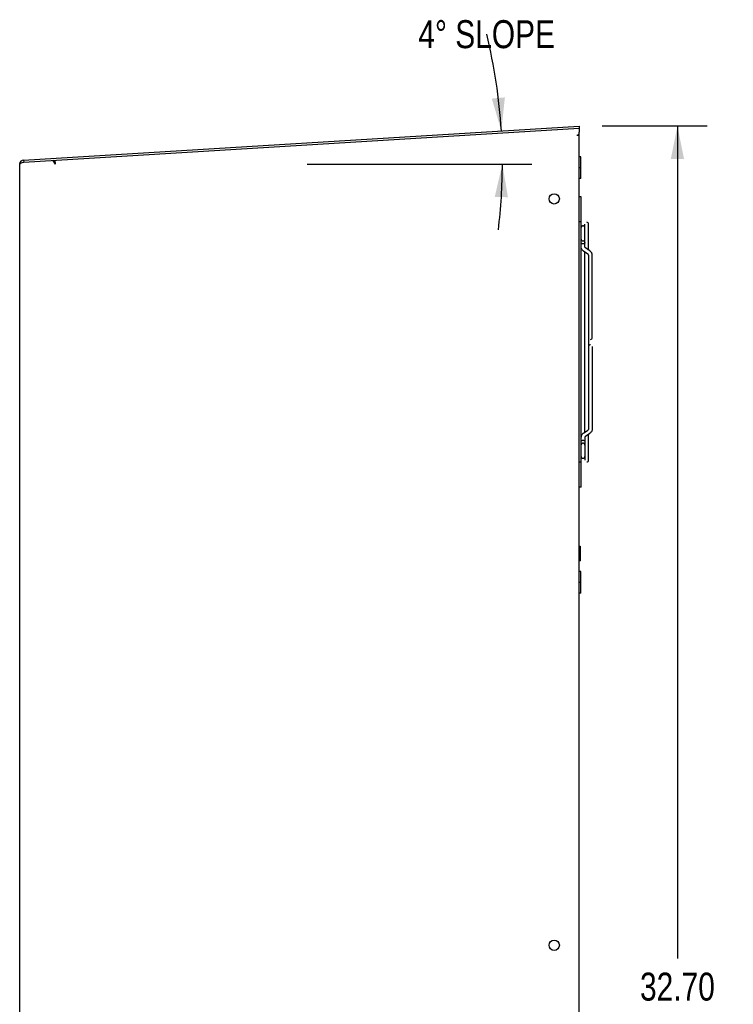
# Model space of a CAD drawing. Header units: inches. Extents: x 0 to 106, y 0 to 69.
# Tile 4 of 6: x 43 to 56, y 34 to 52. Entities that reach past the tile are written whole.
import ezdxf

# ---------------------------------------------------------------- set-up
doc = ezdxf.new("R2010")
doc.units = ezdxf.units.IN
doc.header["$LTSCALE"] = 5.84375
doc.header["$MEASUREMENT"] = 0
doc.layers.get('0').update_dxf_attribs({"linetype": 'CONTINUOUS'})
doc.styles.get("Standard").update_dxf_attribs({"font": 'txt', "width": 0.8})
doc.dimstyles.new('DIMSTYLE_1', dxfattribs={"dimtxt": 0.53125, "dimasz": 0.625, "dimexe": 0.09, "dimexo": 0.07, "dimgap": 0.0425, "dimtad": 0, "dimtih": 1, "dimtoh": 1, "dimdec": 1, "dimzin": 4, "dimdsep": 46, "dimtxsty": 'Standard', "dimblk": '_FILLED', "dimblk1": '_FILLED', "dimblk2": '_FILLED', "dimcen": 0.09, "dimadec": 0, "dimazin": 0, "dimtfac": 1, "dimtdec": 1, "dimtofl": 0, "dimtmove": 0, "dimatfit": 3, "dimldrblk": '_FILLED', "dimfxl": 0, "dimtolj": 1, "dimtzin": 4, "dimarcsym": 0})
doc.dimstyles.new('DIMSTYLE_4', dxfattribs={"dimtxt": 0.53125, "dimasz": 0.625, "dimexe": 0.09, "dimexo": 0.07, "dimgap": 0.09, "dimtad": 0, "dimtih": 1, "dimtoh": 1, "dimdec": 0, "dimzin": 4, "dimdsep": 46, "dimtxsty": 'Standard', "dimblk": '_FILLED', "dimblk1": '_FILLED', "dimblk2": '_FILLED', "dimcen": 0.09, "dimadec": 0, "dimazin": 0, "dimtfac": 1, "dimtdec": 0, "dimtofl": 0, "dimtmove": 0, "dimatfit": 3, "dimldrblk": '_FILLED', "dimfxl": 0, "dimtolj": 1, "dimtzin": 4, "dimarcsym": 0})

# ---------------------------------------------------------------- blocks, each defined once
blk = doc.blocks.new('_FILLED')
at = {"color": 0, "linetype": 'ByBlock'}
blk.add_solid([(0, 0), (-1, 0.2), (-1, -0.2)], dxfattribs=at)
blk = doc.blocks.new('*D1')
at = {"color": 2, "linetype": 'Continuous'}
for p, q in [((53.605, 50.481), (53.974, 50.481)), ((53.974, 50.481), (55.599, 50.481)), ((55.037, 50.481), (55.037, 34.671)), ((55.037, 17.798), (55.037, 33.608)), ((53.605, 17.798), (53.974, 17.798)), ((53.974, 17.798), (55.599, 17.798))]:
    blk.add_line(p, q, dxfattribs=at)
at = {"color": 2, "linetype": 'Continuous', "xscale": 0.625, "yscale": 0.625, "zscale": 0.625}
for p, rotation in [((55.037, 50.481), 90), ((55.037, 17.798), 270)]:
    blk.add_blockref('_FILLED', p, dxfattribs=dict(at, rotation=rotation))
at = {"color": 2, "linetype": 'Continuous', "insert": (55.037, 34.405), "char_height": 0.5312, "width": 2.125, "attachment_point": 2, "line_spacing_factor": 0.9}
blk.add_mtext('32.70', dxfattribs=at)
blk = doc.blocks.new('*D18')
at = {"color": 2, "linetype": 'Continuous'}
blk.add_line((48.004, 49.756), (52.272, 49.756), dxfattribs=at)
for start, end in [(3.5, 13.75), (353.1023, 360)]:
    blk.add_arc((41.327, 49.756), 10.383, start, end, dxfattribs=at)
for points in [[(51.509, 51.001), (51.691, 50.39), (51.758, 51.024)], [(51.816, 49.128), (51.71, 49.756), (51.566, 49.135)]]:
    blk.add_solid(points, dxfattribs=at)
at = {"color": 2, "linetype": 'Continuous', "insert": (51.412, 52.49), "char_height": 0.53125, "width": 3.32917, "attachment_point": 2, "line_spacing_factor": 0.9}
blk.add_mtext('4\\Fgdt;{\\Fgdt;~}\\Ftxt; SLOPE', dxfattribs=at)

msp = doc.modelspace()

# ---------------------------------------------------------------- linework, layer by layer
at = {"color": 7, "linetype": 'Continuous'}
for p, q in [((42.6117, 49.835), (53.1677, 50.4806)), ((53.1677, 50.4806), (53.1701, 50.4413)), ((42.6141, 49.7957), (53.1701, 50.4413)), ((53.1677, 50.3259), (53.1283, 50.3032)), ((53.1677, 50.3032), (53.1283, 50.3032)), ((53.1661, 50.3256), (53.1677, 50.318)), ((53.1677, 50.3259), (53.1677, 50.3623)), ((53.1677, 17.9361), (53.1677, 50.318)), ((42.5378, 17.877), (42.5378, 49.7564)), ((42.5863, 49.7859), (42.6011, 49.7909)), ((42.6011, 49.7909), (42.6165, 49.7958)), ((42.6117, 49.835), (42.6141, 49.7957)), ((43.1606, 49.8291), (43.2108, 49.7533)), ((43.206, 49.8318), (43.2108, 49.7533)), ((53.1992, 49.8928), (53.1677, 49.8928)), ((53.1992, 49.4833), (53.1992, 49.8928)), ((53.1992, 49.6881), (53.1677, 49.6881)), ((53.1992, 49.4833), (53.1677, 49.4833)), ((53.2071, 49.1342), (53.1677, 49.1342)), ((53.2071, 43.6224), (53.2071, 49.1342)), ((53.2071, 48.6617), (53.1677, 48.6617)), ((53.2776, 48.1854), (53.2778, 48.6184)), ((53.3487, 48.1258), (53.3487, 48.6184)), ((53.3342, 48.0498), (53.252, 48.1062)), ((53.2778, 44.668), (53.2778, 48.0885)), ((53.3743, 48.1082), (53.2921, 48.1646)), ((53.3848, 48.1001), (53.3743, 48.1082)), ((53.3487, 48.0291), (53.3487, 44.7263)), ((53.4195, 46.4649), (53.4195, 48.0291)), ((53.4197, 46.2918), (53.4197, 44.7276)), ((53.2521, 44.6504), (53.3343, 44.7069)), ((53.2778, 44.5713), (53.2778, 44.1381)), ((53.2923, 44.592), (53.3744, 44.6485)), ((53.3487, 44.1381), (53.3487, 44.6307)), ((53.3849, 44.6565), (53.3744, 44.6485)), ((53.2071, 44.0948), (53.1677, 44.0948)), ((53.2071, 43.6224), (53.1677, 43.6224)), ((53.1677, 42.5011), (53.1874, 42.503)), ((53.1874, 42.503), (53.1874, 42.2274)), ((53.1874, 42.503), (53.1913, 42.503)), ((53.1913, 42.2274), (53.1913, 42.503)), ((53.1677, 42.2294), (53.1874, 42.2274)), ((53.1874, 42.2274), (53.1913, 42.2274)), ((53.1992, 42.0188), (53.1677, 42.0188)), ((53.1992, 41.6093), (53.1992, 42.0188)), ((53.1992, 41.8141), (53.1677, 41.8141)), ((53.1992, 41.6093), (53.1677, 41.6093))]:
    msp.add_line(p, q, dxfattribs=at)
for points in [[(53.1677, 50.4411), (53.1672, 50.4395), (53.1669, 50.4349), (53.1667, 50.4276), (53.1667, 50.4178), (53.1668, 50.4059)], [(53.1668, 50.4059), (53.1671, 50.3923), (53.1677, 50.3623)], [(42.5378, 49.7564), (42.5393, 49.7613), (42.5437, 49.7662), (42.551, 49.7711), (42.5608, 49.7761), (42.5727, 49.781), (42.5863, 49.7859)], [(53.2422, 48.585), (53.2375, 48.5847), (53.2313, 48.5832), (53.2254, 48.5807), (53.2201, 48.5772), (53.2155, 48.5729), (53.2118, 48.5677), (53.209, 48.562), (53.2074, 48.5559), (53.2071, 48.5527)], [(53.2776, 48.5495), (53.2771, 48.5558), (53.2754, 48.5619), (53.2727, 48.5676), (53.269, 48.5727), (53.2645, 48.5771), (53.2593, 48.5806), (53.2535, 48.5831), (53.2474, 48.5846), (53.2422, 48.585)], [(53.2071, 48.3299), (53.2074, 48.3267), (53.209, 48.3206), (53.2118, 48.3148), (53.2155, 48.3097), (53.2201, 48.3053), (53.2254, 48.3018), (53.2313, 48.2993), (53.2375, 48.2979), (53.2422, 48.2976)], [(53.2422, 48.2422), (53.2361, 48.2426), (53.2301, 48.2437), (53.2245, 48.2456), (53.2194, 48.2481), (53.2151, 48.2512), (53.2115, 48.2548), (53.2089, 48.2587), (53.2073, 48.2629), (53.2071, 48.265)], [(53.2422, 48.2976), (53.2474, 48.298), (53.2535, 48.2994), (53.2593, 48.302), (53.2645, 48.3055), (53.269, 48.3099), (53.2727, 48.315), (53.2754, 48.3207), (53.2771, 48.3267), (53.2776, 48.333)], [(53.2776, 48.2673), (53.2771, 48.2629), (53.2755, 48.2587), (53.2729, 48.2548), (53.2694, 48.2512), (53.265, 48.2481), (53.2599, 48.2456), (53.2543, 48.2437), (53.2484, 48.2426), (53.2422, 48.2422)], [(53.252, 48.1062), (53.2415, 48.1143), (53.2324, 48.1231), (53.2245, 48.1326), (53.2181, 48.1426), (53.2132, 48.1529), (53.2096, 48.1636), (53.2075, 48.1745), (53.2071, 48.181)], [(53.2921, 48.1646), (53.2875, 48.1682), (53.2837, 48.1719), (53.2809, 48.1756), (53.279, 48.1791), (53.278, 48.1824), (53.2776, 48.1854)], [(53.3487, 48.0291), (53.3483, 48.032), (53.3473, 48.0353), (53.3454, 48.0388), (53.3425, 48.0425), (53.3388, 48.0462), (53.3342, 48.0498)], [(53.4195, 48.0291), (53.4188, 48.0399), (53.4167, 48.0507), (53.4132, 48.0614), (53.4082, 48.0718), (53.4018, 48.0818), (53.394, 48.0913), (53.3848, 48.1001)], [(53.3488, 44.7276), (53.3485, 44.7246), (53.3474, 44.7214), (53.3455, 44.7178), (53.3427, 44.7141), (53.3389, 44.7104), (53.3343, 44.7069)], [(53.4197, 44.7276), (53.419, 44.7168), (53.4169, 44.7059), (53.4133, 44.6953), (53.4084, 44.6849), (53.4019, 44.6748), (53.3941, 44.6653), (53.3849, 44.6565)], [(53.2521, 44.6504), (53.2417, 44.6424), (53.2325, 44.6336), (53.2247, 44.6241), (53.2183, 44.6141), (53.2133, 44.6037), (53.2098, 44.5931), (53.2076, 44.5822), (53.2071, 44.5735)], [(53.2071, 44.4905), (53.2075, 44.4937), (53.2091, 44.4979), (53.2117, 44.5019), (53.2152, 44.5055), (53.2196, 44.5086), (53.2246, 44.5111), (53.2302, 44.5129), (53.2362, 44.514), (53.2424, 44.5144)], [(53.2424, 44.5144), (53.2485, 44.514), (53.2545, 44.5129), (53.2601, 44.5111), (53.2651, 44.5086), (53.2695, 44.5055), (53.273, 44.5019), (53.2757, 44.4979), (53.2773, 44.4937), (53.2778, 44.4894)], [(53.2923, 44.592), (53.2877, 44.5885), (53.2839, 44.5848), (53.2811, 44.5811), (53.2792, 44.5775), (53.2781, 44.5743), (53.2778, 44.5713)], [(53.2424, 44.459), (53.2376, 44.4587), (53.2314, 44.4573), (53.2256, 44.4548), (53.2203, 44.4513), (53.2157, 44.4469), (53.2119, 44.4417), (53.2092, 44.436), (53.2075, 44.4299), (53.2071, 44.4251)], [(53.2778, 44.4236), (53.2772, 44.4298), (53.2756, 44.4359), (53.2729, 44.4416), (53.2692, 44.4467), (53.2647, 44.4511), (53.2594, 44.4546), (53.2537, 44.4571), (53.2476, 44.4586), (53.2424, 44.459)], [(53.2071, 44.2054), (53.2075, 44.2007), (53.2092, 44.1946), (53.2119, 44.1888), (53.2157, 44.1837), (53.2203, 44.1793), (53.2256, 44.1758), (53.2314, 44.1733), (53.2376, 44.1719), (53.2424, 44.1716)], [(53.2424, 44.1716), (53.2476, 44.172), (53.2537, 44.1734), (53.2594, 44.176), (53.2647, 44.1795), (53.2692, 44.1839), (53.2729, 44.189), (53.2756, 44.1947), (53.2772, 44.2008), (53.2778, 44.207)]]:
    msp.add_lwpolyline(points, dxfattribs=at)
for centre in [(52.6953, 49.0975), (52.6953, 34.9243)]:
    msp.add_circle(centre, 0.0984, dxfattribs=at)
for centre, radius, start, end in [((53.089, 50.318), 0.0787, 0, 5.49842), ((42.6165, 49.7564), 0.0787, 93.49995, 180), ((53.3132, 48.6184), 0.0354, 0, 90), ((53.2422, 48.5495), 0.0354, 90, 170), ((53.3841, 46.4649), 0.0354, 270, 360), ((53.3842, 46.2918), 0.0354, 90, 180), ((53.3132, 44.1381), 0.0354, 270, 360)]:
    msp.add_arc(centre, radius, start, end, dxfattribs=at)

# ---------------------------------------------------------------- dimensions: what is measured, and where the dimension line sits
at = {"color": 2, "linetype": 'Continuous'}
dim = msp.add_angular_dim_2l(base=(51.705, 50.0734), line1=((52.2724, 49.7564), (48.004, 49.7564)), line2=((51.4832, 50.3776), (51.5869, 50.3839)), text='<> SLOPE', dimstyle='DIMSTYLE_4', dxfattribs=at)
dim.commit()
dim.dimension.update_dxf_attribs({"geometry": '*D18', "text_midpoint": (51.4123, 52.2243), "dimtype": 162})
dim = msp.add_linear_dim(base=(55.0365, 50.4806), p1=(53.5352, 17.7983), p2=(53.5352, 50.4806), angle=90, text='32.70', dimstyle='DIMSTYLE_1', dxfattribs=at)
dim.commit()
dim.dimension.update_dxf_attribs({"geometry": '*D1', "text_midpoint": (55.0365, 34.1394), "dimtype": 160})

doc.saveas('drawing.dxf')
